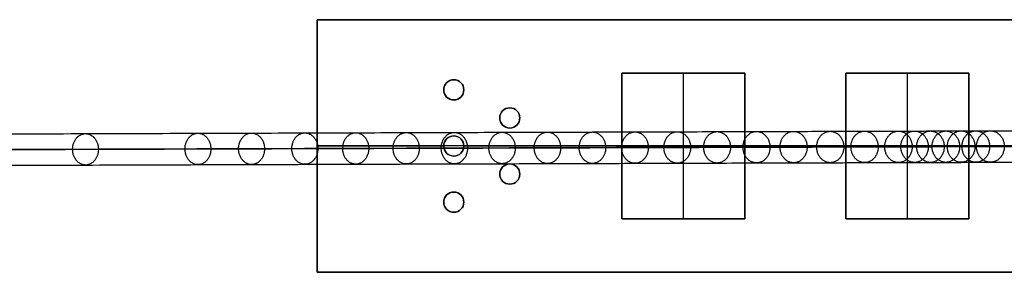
# Model space of a CAD drawing. Header units: millimetres. Extents: x -1329 to 1532, y -15 to 15.
# Tile 13 of 14: x 1357 to 1445, y -11 to 12. Entities that reach past the tile are written whole.
import ezdxf

# ---------------------------------------------------------------- set-up
doc = ezdxf.new("R2010")
doc.units = ezdxf.units.MM
doc.layers.add('CABLE', color=7, linetype='Continuous')
doc.layers.add('METAL NEGRO', color=7, linetype='Continuous')

msp = doc.modelspace()

# ---------------------------------------------------------------- linework, layer by layer
at = {"layer": 'CABLE'}
for points, knots in [([(1170.141, 1.045, 380.774), (1175.802, 1.064, 387.871), (1186.961, 1.103, 401.903), (1203.419, 1.159, 422.738), (1219.383, 1.213, 443.088), (1234.854, 1.266, 462.955), (1249.832, 1.317, 482.34), (1264.315, 1.366, 501.238), (1278.305, 1.413, 519.656), (1291.801, 1.458, 537.589), (1304.805, 1.502, 555.039), (1317.314, 1.543, 572.006), (1329.329, 1.583, 588.488), (1340.852, 1.621, 604.488), (1351.881, 1.657, 620.005), (1362.416, 1.691, 635.037), (1370.848, 1.718, 647.255), (1377.358, 1.739, 656.806), (1382.055, 1.754, 663.757), (1386.658, 1.769, 670.631), (1391.108, 1.783, 677.339), (1395.465, 1.796, 683.973), (1399.668, 1.809, 690.439), (1403.777, 1.822, 696.831), (1407.734, 1.834, 703.055), (1411.597, 1.846, 709.206), (1415.307, 1.857, 715.189), (1418.922, 1.868, 721.097), (1422.386, 1.879, 726.837), (1425.755, 1.889, 732.506), (1428.972, 1.898, 738.004), (1432.093, 1.907, 743.429), (1434.594, 1.914, 747.855), (1436.548, 1.92, 751.363), (1437.959, 1.924, 753.923), (1439.347, 1.928, 756.463), (1440.696, 1.931, 758.962), (1442.022, 1.935, 761.443), (1443.73, 1.94, 764.677), (1445.391, 1.944, 767.876), (1447.002, 1.949, 771.038), (1448.166, 1.952, 773.355), (1449.306, 1.955, 775.655), (1450.41, 1.957, 777.912), (1451.488, 1.96, 780.15), (1452.529, 1.963, 782.346), (1453.546, 1.965, 784.526), (1454.526, 1.968, 786.661), (1455.481, 1.97, 788.779), (1456.402, 1.972, 790.862), (1457.295, 1.974, 792.919), (1458.154, 1.976, 794.939), (1458.983, 1.978, 796.932), (1459.78, 1.979, 798.892), (1460.547, 1.981, 800.823), (1461.283, 1.982, 802.723), (1461.988, 1.984, 804.594), (1462.662, 1.985, 806.433), (1463.306, 1.986, 808.244), (1463.919, 1.987, 810.024), (1464.5, 1.988, 811.772), (1465.051, 1.989, 813.492), (1465.571, 1.989, 815.181), (1466.06, 1.99, 816.84), (1466.519, 1.99, 818.468), (1466.947, 1.99, 820.067), (1467.343, 1.991, 821.636), (1467.59, 1.991, 822.673), (1467.708, 1.991, 823.186), (1467.708, 1.991, 823.186), (1467.708, 1.991, 823.186), (1467.708, 1.991, 823.186)], [0, 0, 0, 0, 27.235592, 53.785722, 79.650681, 104.830781, 129.326365, 153.137801, 176.265493, 198.709879, 220.47144, 241.550705, 261.948254, 281.664727, 300.700834, 319.057364, 336.735196, 345.235256, 353.735315, 361.897072, 370.058829, 377.882909, 385.706989, 393.194102, 400.681215, 407.832173, 414.983131, 421.798864, 428.614597, 435.096181, 441.577765, 447.726451, 453.875137, 456.825092, 459.775046, 462.642346, 465.509645, 468.294514, 471.079383, 476.484752, 479.105521, 481.72629, 484.265439, 486.804588, 489.26244, 491.720293, 494.097206, 496.47412, 498.770491, 501.066862, 503.303096, 505.499395, 507.655884, 509.772694, 511.849967, 513.88785, 515.8865, 517.846082, 519.766774, 521.648761, 523.492244, 525.297433, 527.064555, 528.793849, 530.485572, 532.139999, 533.757421, 535.338153, 535.338153, 535.338153, 535.338416, 535.338416, 535.338416, 535.338416]), ([(1169.049, -0.355, 381.65), (1174.709, -0.336, 388.746), (1185.865, -0.297, 402.775), (1202.321, -0.241, 423.606), (1218.282, -0.187, 443.952), (1233.75, -0.134, 463.816), (1248.725, -0.083, 483.196), (1263.203, -0.034, 502.09), (1277.19, 0.013, 520.503), (1290.683, 0.058, 538.43), (1303.682, 0.102, 555.875), (1316.187, 0.143, 572.836), (1328.197, 0.183, 589.312), (1339.715, 0.221, 605.305), (1350.739, 0.257, 620.814), (1361.269, 0.291, 635.839), (1369.696, 0.318, 648.049), (1376.202, 0.339, 657.594), (1380.895, 0.354, 664.54), (1385.495, 0.368, 671.409), (1389.941, 0.382, 678.112), (1394.294, 0.396, 684.74), (1398.494, 0.409, 691.201), (1402.599, 0.422, 697.587), (1406.552, 0.434, 703.805), (1410.411, 0.446, 709.949), (1414.116, 0.457, 715.925), (1417.727, 0.468, 721.826), (1421.186, 0.478, 727.558), (1424.55, 0.488, 733.219), (1427.762, 0.498, 738.708), (1430.878, 0.507, 744.125), (1433.374, 0.514, 748.542), (1435.325, 0.519, 752.044), (1436.733, 0.523, 754.598), (1438.118, 0.527, 757.133), (1439.464, 0.531, 759.626), (1440.787, 0.535, 762.101), (1442.491, 0.539, 765.328), (1444.147, 0.544, 768.518), (1445.754, 0.548, 771.672), (1446.915, 0.551, 773.982), (1448.052, 0.554, 776.274), (1449.151, 0.557, 778.524), (1450.226, 0.56, 780.755), (1451.264, 0.562, 782.944), (1452.277, 0.565, 785.115), (1453.253, 0.567, 787.242), (1454.203, 0.569, 789.351), (1455.121, 0.571, 791.425), (1456.01, 0.573, 793.473), (1456.864, 0.575, 795.483), (1457.69, 0.577, 797.466), (1458.482, 0.579, 799.415), (1459.245, 0.58, 801.335), (1459.976, 0.582, 803.224), (1460.677, 0.583, 805.082), (1461.347, 0.584, 806.909), (1461.986, 0.585, 808.707), (1462.594, 0.586, 810.473), (1463.17, 0.587, 812.207), (1463.716, 0.588, 813.912), (1464.232, 0.589, 815.586), (1464.716, 0.589, 817.228), (1465.169, 0.589, 818.839), (1465.592, 0.59, 820.42), (1465.971, 0.59, 821.919), (1466.203, 0.59, 822.89), (1466.309, 0.59, 823.345)], [0, 0, 0, 0, 27.203937, 53.723208, 79.558104, 104.708938, 129.176051, 152.959812, 176.060622, 198.478922, 220.21519, 241.269955, 261.643796, 281.337353, 300.351335, 318.686529, 336.343814, 344.833994, 353.324175, 361.476445, 369.628716, 377.443702, 385.258688, 392.737099, 400.215511, 407.358157, 414.500803, 421.308615, 428.116426, 434.590476, 441.064527, 447.206066, 453.347606, 456.294132, 459.240658, 462.104624, 464.968591, 467.750223, 470.531855, 475.930942, 478.548665, 481.166388, 483.702586, 486.238783, 488.693779, 491.148774, 493.522926, 495.897077, 498.190779, 500.484481, 502.718115, 504.911861, 507.065844, 509.180194, 511.255053, 513.290567, 515.286894, 517.244199, 519.162658, 521.042458, 522.883798, 524.686889, 526.451957, 528.179241, 529.868998, 531.521502, 533.137044, 534.555672, 534.555672, 534.555672, 534.555672]), ([(1469.109, 0.591, 823.027), (1469.097, 0.591, 822.976), (1469.085, 0.591, 822.924), (1469.073, 0.591, 822.872), (1468.953, 0.591, 822.352), (1468.704, 0.591, 821.302), (1468.302, 0.591, 819.715), (1467.87, 0.591, 818.097), (1467.406, 0.59, 816.452), (1466.913, 0.59, 814.777), (1466.388, 0.589, 813.072), (1465.832, 0.588, 811.338), (1465.246, 0.588, 809.576), (1464.629, 0.587, 807.782), (1463.98, 0.585, 805.958), (1463.301, 0.584, 804.106), (1462.592, 0.583, 802.224), (1461.852, 0.581, 800.313), (1461.08, 0.58, 798.371), (1460.279, 0.578, 796.4), (1459.445, 0.576, 794.397), (1458.582, 0.575, 792.367), (1457.686, 0.572, 790.301), (1456.76, 0.57, 788.209), (1455.802, 0.568, 786.083), (1454.818, 0.566, 783.939), (1453.797, 0.563, 781.752), (1452.752, 0.561, 779.548), (1451.67, 0.558, 777.302), (1450.564, 0.555, 775.037), (1449.42, 0.552, 772.731), (1448.252, 0.549, 770.407), (1446.637, 0.545, 767.236), (1444.972, 0.54, 764.029), (1443.259, 0.536, 760.787), (1441.931, 0.532, 758.3), (1440.578, 0.528, 755.797), (1439.188, 0.524, 753.251), (1437.774, 0.52, 750.686), (1435.816, 0.515, 747.171), (1433.31, 0.508, 742.737), (1430.184, 0.499, 737.303), (1426.962, 0.489, 731.796), (1423.588, 0.479, 726.12), (1420.12, 0.469, 720.372), (1416.5, 0.458, 714.456), (1412.786, 0.447, 708.467), (1408.919, 0.435, 702.309), (1404.958, 0.422, 696.079), (1400.845, 0.41, 689.681), (1396.638, 0.397, 683.209), (1392.278, 0.383, 676.57), (1387.825, 0.369, 669.856), (1383.218, 0.354, 662.977), (1378.518, 0.339, 656.022), (1372.004, 0.318, 646.464), (1363.567, 0.291, 634.24), (1353.026, 0.257, 619.199), (1341.992, 0.221, 603.676), (1330.465, 0.183, 587.669), (1318.445, 0.143, 571.18), (1305.931, 0.102, 554.207), (1292.924, 0.058, 536.752), (1279.424, 0.013, 518.814), (1265.429, -0.034, 500.391), (1250.944, -0.083, 481.488), (1235.962, -0.134, 462.099), (1220.488, -0.186, 442.228), (1204.521, -0.241, 421.874), (1188.06, -0.297, 401.036), (1176.9, -0.336, 387.002), (1171.238, -0.355, 379.904)], [0, 0, 0, 0, 0.158856, 0.158856, 0.158856, 1.741443, 3.360764, 5.017132, 6.710842, 8.442166, 10.211362, 12.018671, 13.864318, 15.748514, 17.67146, 19.633343, 21.634339, 23.674614, 25.754326, 27.873622, 30.032642, 32.231519, 34.470378, 36.769445, 39.068511, 41.448216, 43.82792, 46.288658, 48.749395, 51.291525, 53.833654, 56.4575, 59.081346, 64.49306, 67.281199, 70.069337, 72.940002, 75.810667, 78.764085, 81.717503, 87.873407, 94.029311, 100.518503, 107.007696, 113.831431, 120.655165, 127.814517, 134.97387, 142.469772, 149.965675, 157.79894, 165.632205, 173.803543, 181.974881, 190.484919, 198.994957, 216.693541, 235.07162, 254.130074, 273.869693, 294.291187, 315.395197, 337.182305, 359.65304, 382.807881, 406.64727, 431.17161, 456.38127, 482.276592, 508.85789, 536.125454, 536.125454, 536.125454, 536.125454]), ([(1170.145, -1.755, 380.779), (1175.806, -1.736, 387.876), (1186.964, -1.697, 401.908), (1203.423, -1.641, 422.743), (1219.387, -1.587, 443.092), (1234.858, -1.534, 462.96), (1249.836, -1.483, 482.344), (1264.318, -1.434, 501.243), (1278.309, -1.387, 519.66), (1291.805, -1.342, 537.593), (1304.808, -1.298, 555.043), (1317.318, -1.257, 572.01), (1329.333, -1.217, 588.492), (1340.856, -1.179, 604.493), (1351.884, -1.143, 620.009), (1362.419, -1.109, 635.041), (1370.852, -1.082, 647.259), (1377.362, -1.061, 656.81), (1382.058, -1.046, 663.761), (1386.661, -1.031, 670.635), (1391.111, -1.017, 677.343), (1395.468, -1.004, 683.976), (1399.671, -0.991, 690.443), (1403.78, -0.978, 696.834), (1407.737, -0.966, 703.059), (1411.6, -0.954, 709.21), (1415.31, -0.943, 715.192), (1418.925, -0.932, 721.101), (1422.388, -0.921, 726.841), (1425.757, -0.911, 732.509), (1428.974, -0.902, 738.007), (1432.096, -0.893, 743.433), (1434.596, -0.886, 747.858), (1436.551, -0.88, 751.366), (1437.962, -0.876, 753.926), (1439.349, -0.872, 756.466), (1440.698, -0.869, 758.964), (1442.024, -0.865, 761.445), (1443.733, -0.86, 764.68), (1445.393, -0.856, 767.879), (1447.004, -0.851, 771.041), (1448.169, -0.848, 773.358), (1449.309, -0.845, 775.657), (1450.412, -0.843, 777.914), (1451.49, -0.84, 780.153), (1452.532, -0.837, 782.349), (1453.549, -0.835, 784.528), (1454.528, -0.832, 786.663), (1455.483, -0.83, 788.781), (1456.405, -0.828, 790.864), (1457.297, -0.826, 792.921), (1458.156, -0.824, 794.941), (1458.985, -0.822, 796.934), (1459.782, -0.821, 798.894), (1460.549, -0.819, 800.825), (1461.285, -0.818, 802.724), (1461.99, -0.816, 804.595), (1462.664, -0.815, 806.434), (1463.308, -0.814, 808.245), (1463.921, -0.813, 810.025), (1464.502, -0.812, 811.773), (1465.053, -0.811, 813.492), (1465.573, -0.811, 815.182), (1466.062, -0.81, 816.84), (1466.52, -0.81, 818.468), (1466.948, -0.81, 820.067), (1467.345, -0.809, 821.636), (1467.591, -0.809, 822.672), (1467.709, -0.809, 823.186)], [0, 0, 0, 0, 27.235592, 53.785722, 79.650681, 104.830781, 129.326365, 153.137801, 176.265493, 198.709879, 220.47144, 241.550705, 261.948254, 281.664727, 300.700834, 319.057364, 336.735196, 345.235256, 353.735315, 361.897072, 370.058829, 377.882909, 385.706989, 393.194102, 400.681215, 407.832173, 414.983131, 421.798864, 428.614597, 435.096181, 441.577765, 447.726451, 453.875137, 456.825092, 459.775046, 462.642346, 465.509645, 468.294514, 471.079383, 476.484752, 479.105521, 481.72629, 484.265439, 486.804588, 489.26244, 491.720293, 494.097206, 496.47412, 498.770491, 501.066862, 503.303096, 505.499395, 507.655884, 509.772694, 511.849967, 513.88785, 515.8865, 517.846082, 519.766774, 521.648761, 523.492244, 525.297433, 527.064555, 528.793849, 530.485572, 532.139999, 533.757421, 535.337889, 535.337889, 535.337889, 535.337889])]:
    msp.add_open_spline(points, degree=3, knots=knots, dxfattribs=at)
for points, weights, knots in [([(1385.49, 0.368, 671.413), (1385.488, 1.768, 671.411), (1386.653, 1.769, 670.634), (1387.818, 1.769, 669.858), (1387.82, 0.369, 669.86)], [1, 0.707106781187, 1, 0.707106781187, 1], [4.39823, 4.39823, 4.39823, 6.597345, 6.597345, 8.796459, 8.796459, 8.796459]), ([(1389.998, 0.383, 678.209), (1389.996, 1.783, 678.207), (1391.165, 1.783, 677.436), (1392.333, 1.783, 676.665), (1392.335, 0.383, 676.667)], [1, 0.707106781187, 1, 0.707106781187, 1], [4.39823, 4.39823, 4.39823, 6.597345, 6.597345, 8.796459, 8.796459, 8.796459]), ([(1394.289, 0.396, 684.744), (1394.288, 1.796, 684.742), (1395.46, 1.796, 683.976), (1396.632, 1.797, 683.21), (1396.633, 0.397, 683.212)], [1, 0.707106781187, 1, 0.707106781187, 1], [4.39823, 4.39823, 4.39823, 6.597345, 6.597345, 8.796459, 8.796459, 8.796459]), ([(1398.549, 0.409, 691.299), (1398.548, 1.809, 691.297), (1399.723, 1.81, 690.537), (1400.899, 1.81, 689.777), (1400.901, 0.41, 689.779)], [1, 0.707106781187, 1, 0.707106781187, 1], [4.39823, 4.39823, 4.39823, 6.597345, 6.597345, 8.796459, 8.796459, 8.796459]), ([(1402.594, 0.422, 697.59), (1402.592, 1.822, 697.589), (1403.772, 1.822, 696.834), (1404.952, 1.822, 696.08), (1404.953, 0.422, 696.082)], [1, 0.707106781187, 1, 0.707106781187, 1], [4.39823, 4.39823, 4.39823, 6.597345, 6.597345, 8.796459, 8.796459, 8.796459]), ([(1406.606, 0.434, 703.903), (1406.605, 1.834, 703.901), (1407.788, 1.835, 703.153), (1408.972, 1.835, 702.406), (1408.973, 0.435, 702.408)], [1, 0.707106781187, 1, 0.707106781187, 1], [4.39823, 4.39823, 4.39823, 6.597345, 6.597345, 8.796459, 8.796459, 8.796459]), ([(1410.405, 0.446, 709.953), (1410.404, 1.846, 709.951), (1411.591, 1.846, 709.21), (1412.779, 1.846, 708.469), (1412.78, 0.446, 708.47)], [1, 0.707106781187, 1, 0.707106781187, 1], [4.39823, 4.39823, 4.39823, 6.597345, 6.597345, 8.796459, 8.796459, 8.796459]), ([(1414.169, 0.457, 716.023), (1414.167, 1.857, 716.022), (1415.359, 1.858, 715.287), (1416.552, 1.858, 714.553), (1416.553, 0.458, 714.555)], [1, 0.707106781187, 1, 0.707106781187, 1], [4.39823, 4.39823, 4.39823, 6.597345, 6.597345, 8.796459, 8.796459, 8.796459]), ([(1417.721, 0.468, 721.83), (1417.72, 1.868, 721.828), (1418.916, 1.868, 721.101), (1420.113, 1.869, 720.374), (1420.114, 0.469, 720.376)], [1, 0.707106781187, 1, 0.707106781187, 1], [4.39823, 4.39823, 4.39823, 6.597345, 6.597345, 8.796459, 8.796459, 8.796459]), ([(1421.237, 0.479, 727.658), (1421.235, 1.879, 727.656), (1422.437, 1.879, 726.937), (1423.638, 1.879, 726.218), (1423.639, 0.479, 726.219)], [1, 0.707106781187, 1, 0.707106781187, 1], [4.39823, 4.39823, 4.39823, 6.597345, 6.597345, 8.796459, 8.796459, 8.796459]), ([(1424.544, 0.488, 733.222), (1424.542, 1.888, 733.22), (1425.748, 1.889, 732.509), (1426.954, 1.889, 731.798), (1426.955, 0.489, 731.8)], [1, 0.707106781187, 1, 0.707106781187, 1], [4.39823, 4.39823, 4.39823, 6.597345, 6.597345, 8.796459, 8.796459, 8.796459]), ([(1427.811, 0.498, 738.808), (1427.81, 1.898, 738.806), (1429.021, 1.898, 738.104), (1430.232, 1.899, 737.401), (1430.233, 0.499, 737.403)], [1, 0.707106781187, 1, 0.707106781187, 1], [4.39823, 4.39823, 4.39823, 6.597345, 6.597345, 8.796459, 8.796459, 8.796459]), ([(1430.871, 0.507, 744.129), (1430.87, 1.907, 744.127), (1432.086, 1.907, 743.434), (1433.302, 1.908, 742.74), (1433.304, 0.508, 742.742)], [1, 0.707106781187, 1, 0.707106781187, 1], [4.39823, 4.39823, 4.39823, 6.597345, 6.597345, 8.796459, 8.796459, 8.796459]), ([(1433.89, 0.515, 749.472), (1433.889, 1.915, 749.471), (1435.111, 1.916, 748.787), (1436.333, 1.916, 748.104), (1436.334, 0.516, 748.105)], [1, 0.707106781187, 1, 0.707106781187, 1], [4.39823, 4.39823, 4.39823, 6.597345, 6.597345, 8.796459, 8.796459, 8.796459]), ([(1435.323, 0.519, 752.045), (1435.322, 1.919, 752.043), (1436.546, 1.92, 751.364), (1437.771, 1.92, 750.686), (1437.772, 0.52, 750.687)], [1, 0.707106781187, 1, 0.707106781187, 1], [4.39823, 4.39823, 4.39823, 6.597345, 6.597345, 8.796459, 8.796459, 8.796459]), ([(1436.745, 0.523, 754.623), (1436.743, 1.923, 754.621), (1437.971, 1.924, 753.948), (1439.198, 1.924, 753.274), (1439.199, 0.524, 753.276)], [1, 0.707106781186, 1, 0.707106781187, 1], [4.39823, 4.39823, 4.39823, 6.597345, 6.597345, 8.796459, 8.796459, 8.796459]), ([(1438.116, 0.527, 757.134), (1438.114, 1.927, 757.133), (1439.345, 1.928, 756.464), (1440.575, 1.928, 755.796), (1440.576, 0.528, 755.798)], [1, 0.707106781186, 1, 0.707106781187, 1], [4.39823, 4.39823, 4.39823, 6.597345, 6.597345, 8.796459, 8.796459, 8.796459]), ([(1439.475, 0.531, 759.651), (1439.474, 1.931, 759.65), (1440.707, 1.932, 758.987), (1441.941, 1.932, 758.324), (1441.942, 0.532, 758.326)], [1, 0.707106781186, 1, 0.707106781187, 1], [4.39823, 4.39823, 4.39823, 6.597345, 6.597345, 8.796459, 8.796459, 8.796459]), ([(1440.785, 0.535, 762.102), (1440.783, 1.935, 762.1), (1442.02, 1.935, 761.444), (1443.256, 1.936, 760.787), (1443.257, 0.536, 760.788)], [1, 0.707106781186, 1, 0.707106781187, 1], [4.39823, 4.39823, 4.39823, 6.597345, 6.597345, 8.796459, 8.796459, 8.796459]), ([(1442.082, 0.538, 764.558), (1442.081, 1.938, 764.557), (1443.32, 1.939, 763.906), (1444.56, 1.939, 763.255), (1444.561, 0.539, 763.256)], [1, 0.707106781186, 1, 0.707106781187, 1], [4.39823, 4.39823, 4.39823, 6.597345, 6.597345, 8.796459, 8.796459, 8.796459]), ([(1361.38, 0.291, 636.037), (1361.378, 1.691, 636.035), (1362.528, 1.691, 635.235), (1363.677, 1.692, 634.436), (1363.679, 0.292, 634.438)], [1, 0.707106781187, 1, 0.707106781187, 1], [4.39823, 4.39823, 4.39823, 6.597345, 6.597345, 8.796459, 8.796459, 8.796459]), ([(1371.413, 0.324, 650.578), (1371.412, 1.723, 650.576), (1372.567, 1.724, 649.786), (1373.722, 1.724, 648.995), (1373.724, 0.324, 648.997)], [1, 0.707106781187, 1, 0.707106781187, 1], [4.39823, 4.39823, 4.39823, 6.597345, 6.597345, 8.796459, 8.796459, 8.796459]), ([(1376.197, 0.339, 657.598), (1376.195, 1.739, 657.596), (1377.354, 1.739, 656.809), (1378.512, 1.739, 656.023), (1378.514, 0.339, 656.025)], [1, 0.707106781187, 1, 0.707106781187, 1], [4.39823, 4.39823, 4.39823, 6.597345, 6.597345, 8.796459, 8.796459, 8.796459]), ([(1380.953, 0.354, 664.636), (1380.951, 1.754, 664.634), (1382.113, 1.754, 663.853), (1383.275, 1.754, 663.072), (1383.276, 0.354, 663.074)], [1, 0.707106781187, 1, 0.707106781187, 1], [4.39823, 4.39823, 4.39823, 6.597345, 6.597345, 8.796459, 8.796459, 8.796459]), ([(1363.679, 0.292, 634.438), (1363.68, -1.108, 634.44), (1362.531, -1.109, 635.239), (1361.381, -1.109, 636.039), (1361.38, 0.291, 636.037)], [1, 0.707106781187, 1, 0.707106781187, 1], [0, 0, 0, 2.199115, 2.199115, 4.39823, 4.39823, 4.39823]), ([(1373.724, 0.324, 648.997), (1373.725, -1.076, 648.999), (1372.57, -1.076, 649.79), (1371.415, -1.076, 650.58), (1371.413, 0.324, 650.578)], [1, 0.707106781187, 1, 0.707106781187, 1], [0, 0, 0, 2.199115, 2.199115, 4.39823, 4.39823, 4.39823]), ([(1378.514, 0.339, 656.025), (1378.516, -1.061, 656.027), (1377.357, -1.061, 656.813), (1376.199, -1.061, 657.6), (1376.197, 0.339, 657.598)], [1, 0.707106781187, 1, 0.707106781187, 1], [0, 0, 0, 2.199115, 2.199115, 4.39823, 4.39823, 4.39823]), ([(1383.276, 0.354, 663.074), (1383.278, -1.046, 663.076), (1382.116, -1.046, 663.857), (1380.954, -1.046, 664.638), (1380.953, 0.354, 664.636)], [1, 0.707106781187, 1, 0.707106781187, 1], [0, 0, 0, 2.199115, 2.199115, 4.39823, 4.39823, 4.39823]), ([(1387.82, 0.369, 669.86), (1387.822, -1.031, 669.862), (1386.657, -1.031, 670.638), (1385.492, -1.032, 671.415), (1385.49, 0.368, 671.413)], [1, 0.707106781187, 1, 0.707106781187, 1], [0, 0, 0, 2.199115, 2.199115, 4.39823, 4.39823, 4.39823]), ([(1392.335, 0.383, 676.667), (1392.336, -1.017, 676.669), (1391.168, -1.017, 677.44), (1389.999, -1.017, 678.211), (1389.998, 0.383, 678.209)], [1, 0.707106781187, 1, 0.707106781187, 1], [0, 0, 0, 2.199115, 2.199115, 4.39823, 4.39823, 4.39823]), ([(1396.633, 0.397, 683.212), (1396.635, -1.003, 683.214), (1395.463, -1.004, 683.98), (1394.291, -1.004, 684.746), (1394.289, 0.396, 684.744)], [1, 0.707106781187, 1, 0.707106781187, 1], [0, 0, 0, 2.199115, 2.199115, 4.39823, 4.39823, 4.39823]), ([(1400.901, 0.41, 689.779), (1400.902, -0.99, 689.78), (1399.726, -0.99, 690.54), (1398.551, -0.991, 691.3), (1398.549, 0.409, 691.299)], [1, 0.707106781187, 1, 0.707106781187, 1], [0, 0, 0, 2.199115, 2.199115, 4.39823, 4.39823, 4.39823]), ([(1404.953, 0.422, 696.082), (1404.955, -0.978, 696.084), (1403.775, -0.978, 696.838), (1402.595, -0.978, 697.592), (1402.594, 0.422, 697.59)], [1, 0.707106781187, 1, 0.707106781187, 1], [0, 0, 0, 2.199115, 2.199115, 4.39823, 4.39823, 4.39823]), ([(1408.973, 0.435, 702.408), (1408.975, -0.965, 702.409), (1407.791, -0.965, 703.157), (1406.607, -0.966, 703.905), (1406.606, 0.434, 703.903)], [1, 0.707106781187, 1, 0.707106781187, 1], [0, 0, 0, 2.199115, 2.199115, 4.39823, 4.39823, 4.39823]), ([(1412.78, 0.446, 708.47), (1412.782, -0.954, 708.472), (1411.594, -0.954, 709.213), (1410.406, -0.954, 709.955), (1410.405, 0.446, 709.953)], [1, 0.707106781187, 1, 0.707106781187, 1], [0, 0, 0, 2.199115, 2.199115, 4.39823, 4.39823, 4.39823]), ([(1416.553, 0.458, 714.555), (1416.554, -0.942, 714.557), (1415.362, -0.942, 715.291), (1414.17, -0.943, 716.025), (1414.169, 0.457, 716.023)], [1, 0.707106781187, 1, 0.707106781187, 1], [0, 0, 0, 2.199115, 2.199115, 4.39823, 4.39823, 4.39823]), ([(1420.114, 0.469, 720.376), (1420.116, -0.931, 720.377), (1418.919, -0.932, 721.104), (1417.723, -0.932, 721.831), (1417.721, 0.468, 721.83)], [1, 0.707106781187, 1, 0.707106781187, 1], [0, 0, 0, 2.199115, 2.199115, 4.39823, 4.39823, 4.39823]), ([(1423.639, 0.479, 726.219), (1423.641, -0.921, 726.221), (1422.439, -0.921, 726.94), (1421.238, -0.921, 727.659), (1421.237, 0.479, 727.658)], [1, 0.707106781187, 1, 0.707106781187, 1], [0, 0, 0, 2.199115, 2.199115, 4.39823, 4.39823, 4.39823]), ([(1426.955, 0.489, 731.8), (1426.957, -0.911, 731.801), (1425.751, -0.911, 732.513), (1424.545, -0.912, 733.224), (1424.544, 0.488, 733.222)], [1, 0.707106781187, 1, 0.707106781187, 1], [0, 0, 0, 2.199115, 2.199115, 4.39823, 4.39823, 4.39823]), ([(1430.233, 0.499, 737.403), (1430.234, -0.901, 737.405), (1429.023, -0.902, 738.107), (1427.812, -0.902, 738.809), (1427.811, 0.498, 738.808)], [1, 0.707106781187, 1, 0.707106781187, 1], [0, 0, 0, 2.199115, 2.199115, 4.39823, 4.39823, 4.39823]), ([(1433.304, 0.508, 742.742), (1433.305, -0.892, 742.743), (1432.089, -0.893, 743.437), (1430.873, -0.893, 744.13), (1430.871, 0.507, 744.129)], [1, 0.707106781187, 1, 0.707106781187, 1], [0, 0, 0, 2.199115, 2.199115, 4.39823, 4.39823, 4.39823]), ([(1436.334, 0.516, 748.105), (1436.335, -0.884, 748.107), (1435.113, -0.884, 748.79), (1433.892, -0.885, 749.474), (1433.89, 0.515, 749.472)], [1, 0.707106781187, 1, 0.707106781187, 1], [0, 0, 0, 2.199115, 2.199115, 4.39823, 4.39823, 4.39823]), ([(1437.772, 0.52, 750.687), (1437.773, -0.88, 750.689), (1436.549, -0.88, 751.367), (1435.324, -0.881, 752.046), (1435.323, 0.519, 752.045)], [1, 0.707106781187, 1, 0.707106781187, 1], [0, 0, 0, 2.199115, 2.199115, 4.39823, 4.39823, 4.39823]), ([(1439.199, 0.524, 753.276), (1439.201, -0.876, 753.277), (1437.973, -0.876, 753.951), (1436.746, -0.877, 754.624), (1436.745, 0.523, 754.623)], [1, 0.707106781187, 1, 0.707106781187, 1], [0, 0, 0, 2.199115, 2.199115, 4.39823, 4.39823, 4.39823]), ([(1440.576, 0.528, 755.798), (1440.577, -0.872, 755.799), (1439.347, -0.872, 756.467), (1438.117, -0.873, 757.135), (1438.116, 0.527, 757.134)], [1, 0.707106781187, 1, 0.707106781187, 1], [0, 0, 0, 2.199115, 2.199115, 4.39823, 4.39823, 4.39823]), ([(1441.942, 0.532, 758.326), (1441.943, -0.868, 758.327), (1440.71, -0.868, 758.99), (1439.476, -0.869, 759.652), (1439.475, 0.531, 759.651)], [1, 0.707106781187, 1, 0.707106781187, 1], [0, 0, 0, 2.199115, 2.199115, 4.39823, 4.39823, 4.39823]), ([(1443.257, 0.536, 760.788), (1443.258, -0.864, 760.789), (1442.022, -0.865, 761.446), (1440.786, -0.865, 762.103), (1440.785, 0.535, 762.102)], [1, 0.707106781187, 1, 0.707106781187, 1], [0, 0, 0, 2.199115, 2.199115, 4.39823, 4.39823, 4.39823]), ([(1444.561, 0.539, 763.256), (1444.562, -0.861, 763.258), (1443.323, -0.861, 763.909), (1442.083, -0.862, 764.56), (1442.082, 0.538, 764.558)], [1, 0.707106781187, 1, 0.707106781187, 1], [0, 0, 0, 2.199115, 2.199115, 4.39823, 4.39823, 4.39823])]:
    msp.add_rational_spline(points, weights, degree=2, knots=knots, dxfattribs=at)
at = {"layer": 'METAL NEGRO'}
for p, q in [((1383.209, 11.837, 847.949), (1532.209, 11.837, 847.949)), ((1383.209, 11.837, 847.949), (1383.209, -10.663, 847.949)), ((1410.409, -5.913, 856.949), (1410.409, 7.087, 856.949)), ((1410.409, 7.087, 856.949), (1421.409, 7.087, 856.949)), ((1415.909, -5.913, 856.699), (1415.909, 7.087, 856.699)), ((1415.909, 7.087, 857.199), (1415.909, 7.087, 856.699)), ((1421.409, 7.087, 856.949), (1421.409, -5.913, 856.949)), ((1430.409, 7.087, 856.949), (1441.409, 7.087, 856.949)), ((1430.409, -5.913, 856.949), (1430.409, 7.087, 856.949)), ((1435.909, -5.913, 856.699), (1435.909, 7.087, 856.699)), ((1435.909, 7.087, 857.199), (1435.909, 7.087, 856.699)), ((1441.409, 7.087, 856.949), (1441.409, -5.913, 856.949)), ((1394.509, 5.587, 857.199), (1394.509, 5.587, 856.699)), ((1396.309, 5.587, 857.199), (1396.309, 5.587, 856.699)), ((1399.509, 3.087, 857.199), (1399.509, 3.087, 856.699)), ((1401.309, 3.087, 857.199), (1401.309, 3.087, 856.699)), ((1383.209, 0.587, 857.199), (1394.509, 0.587, 857.199)), ((1383.209, 0.587, 838.699), (1383.209, 0.587, 857.199)), ((1462.709, 0.587, 838.699), (1383.209, 0.587, 838.699)), ((1394.509, 0.587, 857.199), (1394.509, 0.587, 856.699)), ((1396.309, 0.587, 857.199), (1410.409, 0.587, 857.199)), ((1396.309, 0.587, 857.199), (1396.309, 0.587, 856.699)), ((1410.409, 0.587, 856.699), (1421.409, 0.587, 856.699)), ((1410.409, 0.587, 856.699), (1410.409, 0.587, 857.199)), ((1421.409, 0.587, 857.199), (1430.409, 0.587, 857.199)), ((1421.409, 0.587, 856.699), (1421.409, 0.587, 857.199)), ((1430.409, 0.587, 856.699), (1441.409, 0.587, 856.699)), ((1430.409, 0.587, 856.699), (1430.409, 0.587, 857.199)), ((1441.409, 0.587, 857.199), (1450.409, 0.587, 857.199)), ((1441.409, 0.587, 856.699), (1441.409, 0.587, 857.199)), ((1399.509, -1.913, 857.199), (1399.509, -1.913, 856.699)), ((1401.309, -1.913, 857.199), (1401.309, -1.913, 856.699)), ((1394.509, -4.413, 857.199), (1394.509, -4.413, 856.699)), ((1396.309, -4.413, 857.199), (1396.309, -4.413, 856.699)), ((1410.409, -5.913, 856.949), (1421.409, -5.913, 856.949)), ((1415.909, -5.913, 856.699), (1415.909, -5.913, 857.199)), ((1430.409, -5.913, 856.949), (1441.409, -5.913, 856.949)), ((1435.909, -5.913, 856.699), (1435.909, -5.913, 857.199)), ((1383.209, -10.663, 847.949), (1532.209, -10.663, 847.949))]:
    msp.add_line(p, q, dxfattribs=at)
at = {"layer": 'METAL NEGRO', "extrusion": (0, 0, -1)}
for centre, start, end in [((-1395.409, 5.587, -857.199), 270, 90), ((-1395.409, 5.587, -856.699), 270, 90), ((-1395.409, 5.587, -856.949), 270, 90), ((-1395.409, 5.587, -857.199), 90, 270), ((-1395.409, 5.587, -856.699), 90, 270), ((-1395.409, 5.587, -856.949), 90, 270), ((-1400.409, 3.087, -857.199), 270, 90), ((-1400.409, 3.087, -856.699), 270, 90), ((-1400.409, 3.087, -856.949), 270, 90), ((-1400.409, 3.087, -857.199), 90, 270), ((-1400.409, 3.087, -856.699), 90, 270), ((-1400.409, 3.087, -856.949), 90, 270), ((-1395.409, 0.587, -857.199), 270, 90), ((-1395.409, 0.587, -856.699), 270, 90), ((-1395.409, 0.587, -856.949), 270, 90), ((-1395.409, 0.587, -857.199), 90, 270), ((-1395.409, 0.587, -856.699), 90, 270), ((-1395.409, 0.587, -856.949), 90, 270), ((-1400.409, -1.913, -857.199), 270, 90), ((-1400.409, -1.913, -856.699), 270, 90), ((-1400.409, -1.913, -856.949), 270, 90), ((-1400.409, -1.913, -857.199), 90, 270), ((-1400.409, -1.913, -856.699), 90, 270), ((-1400.409, -1.913, -856.949), 90, 270), ((-1395.409, -4.413, -857.199), 270, 90), ((-1395.409, -4.413, -856.699), 270, 90), ((-1395.409, -4.413, -856.949), 270, 90), ((-1395.409, -4.413, -857.199), 90, 270), ((-1395.409, -4.413, -856.699), 90, 270), ((-1395.409, -4.413, -856.949), 90, 270)]:
    msp.add_arc(centre, 0.9, start, end, dxfattribs=at)
at = {"layer": 'METAL NEGRO'}
for centre, start, end in [((1395.409, 5.587, 857.199), 90, 270), ((1395.409, 5.587, 857.199), 270, 90), ((1400.409, 3.087, 857.199), 90, 270), ((1400.409, 3.087, 857.199), 270, 90), ((1395.409, 0.587, 857.199), 90, 270), ((1395.409, 0.587, 857.199), 270, 90), ((1400.409, -1.913, 857.199), 90, 270), ((1400.409, -1.913, 857.199), 270, 90), ((1395.409, -4.413, 857.199), 90, 270), ((1395.409, -4.413, 857.199), 270, 90)]:
    msp.add_arc(centre, 0.9, start, end, dxfattribs=at)
for points in [[(1532.209, 11.837, 857.199), (1383.209, 11.837, 857.199)], [(1383.209, 11.837, 857.199), (1383.209, -10.663, 857.199)], [(1383.209, 11.837, 838.699), (1383.209, 11.837, 857.199)], [(1383.209, 11.837, 857.199), (1532.209, 11.837, 857.199)], [(1532.209, 11.837, 838.699), (1383.209, 11.837, 838.699)], [(1383.209, 11.837, 838.699), (1383.209, -10.663, 838.699)], [(1383.209, -10.663, 857.199), (1383.209, 11.837, 857.199)], [(1383.209, 11.837, 857.199), (1383.209, 11.837, 838.699)], [(1383.209, 11.837, 838.699), (1532.209, 11.837, 838.699)], [(1383.209, -10.663, 838.699), (1383.209, 11.837, 838.699)], [(1421.409, 7.087, 856.699), (1410.409, 7.087, 856.699)], [(1410.409, 7.087, 856.699), (1410.409, -5.913, 856.699)], [(1410.409, -5.913, 857.199), (1410.409, 7.087, 857.199)], [(1410.409, 7.087, 857.199), (1421.409, 7.087, 857.199)], [(1410.409, -5.913, 856.699), (1410.409, 7.087, 856.699)], [(1410.409, 7.087, 856.699), (1410.409, 7.087, 857.199)], [(1410.409, 7.087, 857.199), (1410.409, -5.913, 857.199)], [(1410.409, 7.087, 856.699), (1421.409, 7.087, 856.699)], [(1421.409, 7.087, 857.199), (1410.409, 7.087, 857.199)], [(1410.409, 7.087, 857.199), (1410.409, 7.087, 856.699)], [(1421.409, -5.913, 856.699), (1421.409, 7.087, 856.699)], [(1421.409, 7.087, 857.199), (1421.409, -5.913, 857.199)], [(1421.409, 7.087, 856.699), (1421.409, 7.087, 857.199)], [(1421.409, 7.087, 856.699), (1421.409, -5.913, 856.699)], [(1421.409, -5.913, 857.199), (1421.409, 7.087, 857.199)], [(1421.409, 7.087, 857.199), (1421.409, 7.087, 856.699)], [(1441.409, 7.087, 856.699), (1430.409, 7.087, 856.699)], [(1430.409, 7.087, 856.699), (1430.409, -5.913, 856.699)], [(1430.409, -5.913, 857.199), (1430.409, 7.087, 857.199)], [(1430.409, 7.087, 857.199), (1441.409, 7.087, 857.199)], [(1430.409, 7.087, 856.699), (1441.409, 7.087, 856.699)], [(1441.409, 7.087, 857.199), (1430.409, 7.087, 857.199)], [(1430.409, 7.087, 857.199), (1430.409, 7.087, 856.699)], [(1430.409, -5.913, 856.699), (1430.409, 7.087, 856.699)], [(1430.409, 7.087, 856.699), (1430.409, 7.087, 857.199)], [(1430.409, 7.087, 857.199), (1430.409, -5.913, 857.199)], [(1441.409, -5.913, 856.699), (1441.409, 7.087, 856.699)], [(1441.409, 7.087, 857.199), (1441.409, -5.913, 857.199)], [(1441.409, 7.087, 856.699), (1441.409, 7.087, 857.199)], [(1441.409, 7.087, 856.699), (1441.409, -5.913, 856.699)], [(1441.409, -5.913, 857.199), (1441.409, 7.087, 857.199)], [(1441.409, 7.087, 857.199), (1441.409, 7.087, 856.699)], [(1395.409, 6.487, 857.199), (1395.409, 6.487, 856.699)], [(1395.409, 6.487, 856.699), (1395.409, 6.487, 857.199)], [(1395.409, 4.687, 856.699), (1395.409, 4.687, 857.199)], [(1395.409, 4.687, 857.199), (1395.409, 4.687, 856.699)], [(1400.409, 3.987, 857.199), (1400.409, 3.987, 856.699)], [(1400.409, 3.987, 856.699), (1400.409, 3.987, 857.199)], [(1400.409, 2.187, 856.699), (1400.409, 2.187, 857.199)], [(1400.409, 2.187, 857.199), (1400.409, 2.187, 856.699)], [(1395.409, 1.487, 857.199), (1395.409, 1.487, 856.699)], [(1395.409, 1.487, 856.699), (1395.409, 1.487, 857.199)], [(1395.409, -0.313, 856.699), (1395.409, -0.313, 857.199)], [(1395.409, -0.313, 857.199), (1395.409, -0.313, 856.699)], [(1400.409, -1.013, 857.199), (1400.409, -1.013, 856.699)], [(1400.409, -1.013, 856.699), (1400.409, -1.013, 857.199)], [(1395.409, -3.513, 857.199), (1395.409, -3.513, 856.699)], [(1395.409, -3.513, 856.699), (1395.409, -3.513, 857.199)], [(1400.409, -2.813, 856.699), (1400.409, -2.813, 857.199)], [(1400.409, -2.813, 857.199), (1400.409, -2.813, 856.699)], [(1395.409, -5.313, 856.699), (1395.409, -5.313, 857.199)], [(1395.409, -5.313, 857.199), (1395.409, -5.313, 856.699)], [(1410.409, -5.913, 856.699), (1421.409, -5.913, 856.699)], [(1421.409, -5.913, 857.199), (1410.409, -5.913, 857.199)], [(1421.409, -5.913, 856.699), (1410.409, -5.913, 856.699)], [(1410.409, -5.913, 856.699), (1410.409, -5.913, 857.199)], [(1410.409, -5.913, 857.199), (1421.409, -5.913, 857.199)], [(1410.409, -5.913, 857.199), (1410.409, -5.913, 856.699)], [(1421.409, -5.913, 857.199), (1421.409, -5.913, 856.699)], [(1421.409, -5.913, 856.699), (1421.409, -5.913, 857.199)], [(1430.409, -5.913, 856.699), (1441.409, -5.913, 856.699)], [(1441.409, -5.913, 857.199), (1430.409, -5.913, 857.199)], [(1441.409, -5.913, 856.699), (1430.409, -5.913, 856.699)], [(1430.409, -5.913, 856.699), (1430.409, -5.913, 857.199)], [(1430.409, -5.913, 857.199), (1441.409, -5.913, 857.199)], [(1430.409, -5.913, 857.199), (1430.409, -5.913, 856.699)], [(1441.409, -5.913, 857.199), (1441.409, -5.913, 856.699)], [(1441.409, -5.913, 856.699), (1441.409, -5.913, 857.199)], [(1383.209, -10.663, 857.199), (1383.209, -10.663, 838.699)], [(1383.209, -10.663, 838.699), (1532.209, -10.663, 838.699)], [(1532.209, -10.663, 857.199), (1383.209, -10.663, 857.199)], [(1383.209, -10.663, 857.199), (1532.209, -10.663, 857.199)], [(1383.209, -10.663, 838.699), (1383.209, -10.663, 857.199)], [(1532.209, -10.663, 838.699), (1383.209, -10.663, 838.699)]]:
    msp.add_open_spline(points, degree=1, dxfattribs=at)

doc.saveas('drawing.dxf')
